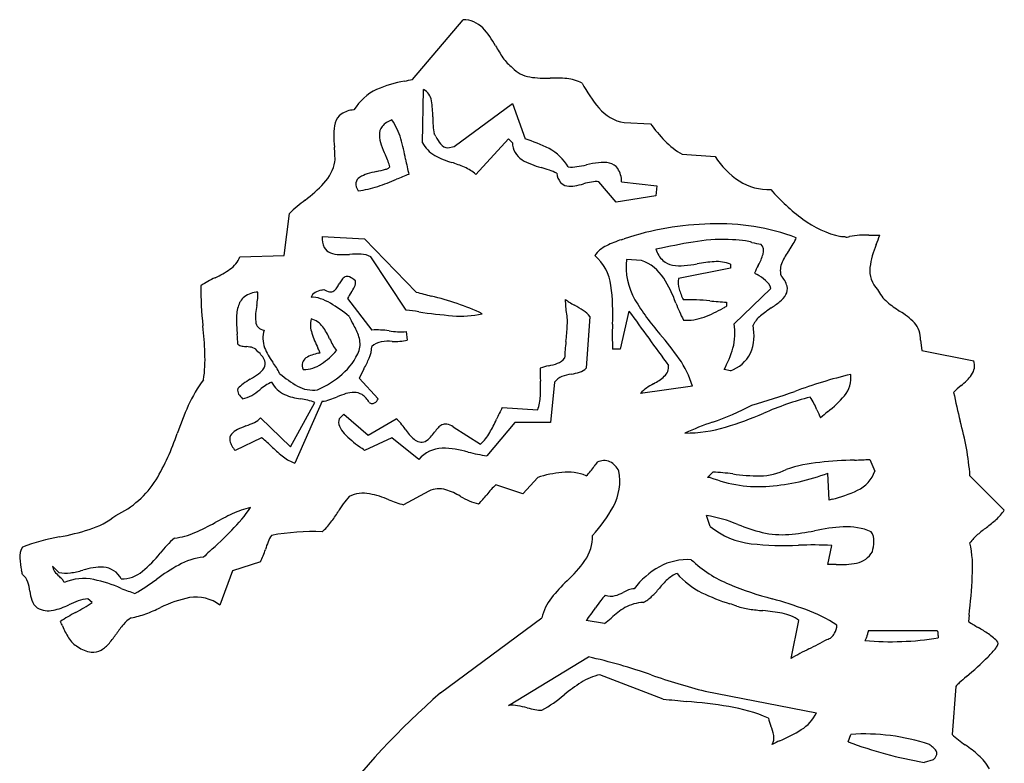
# Model space of a CAD drawing. Extents: x -0.05 to 3.4, y 0.34 to 8.09.
# Tile 2 of 2: x -0.05 to 3.4, y 5.49 to 8.09. Entities that reach past the tile are written whole.
import ezdxf

# ---------------------------------------------------------------- set-up
doc = ezdxf.new("R2010")
doc.units = 0

msp = doc.modelspace()

# ---------------------------------------------------------------- linework, layer by layer
at = {"color": 7, "linetype": 'CONTINUOUS'}
for p, q in [((1.364986, 7.660112), (1.368683, 7.846825)), ((1.475904, 7.647172), (1.679254, 7.796912)), ((1.679254, 7.796912), (1.723622, 7.673053)), ((1.666314, 7.673053), (1.551699, 7.549194)), ((1.679254, 7.660112), (1.666314, 7.673053)), ((1.453721, 7.641626), (1.475904, 7.647172)), ((2.043438, 7.451217), (1.982432, 7.523314)), ((2.061924, 7.523314), (2.185782, 7.508524)), ((2.185782, 7.508524), (2.182085, 7.4734)), ((2.182085, 7.4734), (2.043438, 7.451217)), ((1.013743, 7.331054), (1.161635, 7.32366)), ((1.161635, 7.32366), (1.342801, 7.136947)), ((2.201114, 7.290673), (2.182085, 7.286687)), ((1.307678, 7.074093), (1.183818, 7.260807)), ((2.132172, 7.247865), (2.078561, 7.251564)), ((2.442743, 7.220136), (2.261576, 7.185013)), ((2.442743, 7.234925), (2.442743, 7.220136)), ((2.455685, 7.026029), (2.585089, 7.149888)), ((1.102478, 7.114764), (1.187515, 7.003846)), ((1.868278, 7.072938), (1.865967, 7.111297)), ((2.087804, 7.070396), (2.056378, 6.937294)), ((2.429803, 7.101822), (2.429803, 7.087035)), ((1.951004, 7.05191), (1.938064, 6.870743)), ((1.307678, 6.998299), (1.311375, 6.968721)), ((2.056378, 6.937294), (2.030497, 6.937294)), ((2.442743, 6.861499), (2.42056, 6.865197)), ((0.864003, 6.852257), (0.86556, 6.850996)), ((1.143149, 6.835618), (1.2097, 6.763522)), ((1.827146, 6.820829), (1.812357, 6.680333)), ((2.309642, 6.807889), (2.128475, 6.782008)), ((0.902825, 6.595296), (0.987862, 6.750581)), ((1.013743, 6.754279), (0.917614, 6.537987)), ((1.644131, 6.732094), (1.767989, 6.7247)), ((0.797453, 6.696971), (0.902825, 6.595296)), ((1.0729, 6.693274), (1.089538, 6.709911)), ((1.089538, 6.709911), (1.174575, 6.635965)), ((1.174575, 6.635965), (1.272553, 6.693274)), ((1.472207, 6.665543), (1.568336, 6.604539)), ((1.688497, 6.680333), (1.590519, 6.563868)), ((1.812357, 6.680333), (1.688497, 6.680333)), ((0.80115, 6.626722), (0.708718, 6.582354)), ((1.257764, 6.626722), (1.161635, 6.582354)), ((1.352044, 6.550928), (1.257764, 6.626722)), ((2.930785, 6.550928), (2.949271, 6.510257)), ((2.363253, 6.488074), (2.381739, 6.50656)), ((2.372496, 6.488074), (2.363253, 6.488074)), ((2.78844, 6.408582), (2.784742, 6.502862)), ((2.799029, 6.411443), (2.78844, 6.408582)), ((2.372496, 6.31615), (2.359556, 6.354972)), ((2.784742, 6.183049), (2.797683, 6.249599)), ((0.069087, 6.177501), (0.091271, 6.155318)), ((2.002074, 5.975769), (1.937601, 5.986168)), ((2.655337, 5.85399), (2.683067, 5.987092)), ((2.927087, 5.951968), (3.165563, 5.951968)), ((1.666314, 5.689461), (1.945458, 5.859536)), ((2.207965, 5.711644), (1.986129, 5.796682)), ((2.354008, 5.739374), (2.744072, 5.663581)), ((2.85499, 5.561904), (2.864233, 5.587786)), ((3.139682, 5.552661), (3.142764, 5.550242)), ((3.152622, 5.49905), (3.121196, 5.489807))]:
    msp.add_line(p, q, dxfattribs=at)
for centre, radius, start, end in [((1.338915, 7.797369), 0.057724, 9.626993, 58.955783), ((1.125746, 7.755851), 0.274885, 358.8049, 370.728383), ((1.278361, 7.670301), 0.072299, 106.552007, 139.877615), ((1.065894, 7.609503), 0.23182, 16.129852, 34.139941), ((1.996417, 7.755027), 0.595867, 180.472009, 183.395769), ((1.261752, 7.688012), 0.048269, 143.251045, 181.718254), ((1.56463, 7.728817), 0.163285, 183.189421, 193.196525), ((1.158811, 7.546194), 0.286457, 28.177199, 30.490265), ((1.323864, 7.690322), 0.110423, 181.949695, 200.285687), ((0.597201, 7.47429), 0.719627, 10.247766, 16.104412), ((1.455788, 7.704201), 0.10094, 205.899041, 241.438904), ((1.536483, 7.743799), 0.139828, 206.476895, 219.143538), ((1.457285, 7.678881), 0.037425, 218.6027, 264.536167), ((1.752961, 7.66262), 0.073749, 181.948865, 237.541311), ((1.596444, 7.234262), 0.45685, 62.45177, 73.836464), ((1.631798, 7.799076), 0.436989, 199.662598, 204.663496), ((1.724766, 7.484612), 0.175547, 31.018899, 61.794973), ((0.694254, 7.373522), 0.592623, 21.931332, 24.229045), ((1.118056, 7.543346), 0.136064, 13.484861, 22.248675), ((2.269744, 7.784598), 0.981472, 190.703368, 193.877581), ((1.564005, 7.908718), 0.332318, 241.909704, 253.0253), ((1.309977, 7.108257), 0.507518, 66.586924, 71.979066), ((1.839454, 7.814314), 0.248309, 239.487356, 256.202006), ((2.042386, 7.124277), 0.469808, 97.469428, 102.730777), ((1.997016, 7.48199), 0.109243, 78.001546, 98.264974), ((2.009118, 7.541867), 0.048163, 35.20667, 77.27623), ((1.306197, 7.101102), 0.469374, 102.596494, 106.692248), ((1.131248, 7.893703), 0.342309, 282.24235, 287.745583), ((1.237718, 7.574979), 0.007604, 253.678006, 296.424462), ((1.232652, 7.582937), 0.017014, 299.778503, 316.963831), ((1.265735, 7.550709), 0.029178, 128.639314, 135.042399), ((1.253574, 7.565903), 0.009716, 109.260133, 128.572474), ((1.447641, 7.425836), 0.161386, 49.850862, 66.635496), ((1.601889, 6.963946), 0.634792, 70.971507, 73.683304), ((1.752921, 7.400173), 0.173161, 61.878398, 71.154329), ((1.897982, 7.560669), 0.063916, 186.988517, 218.092012), ((1.885814, 7.691551), 0.116958, 264.798037, 279.415651), ((1.822943, 8.106329), 0.536465, 278.792779, 282.477955), ((1.973038, 7.522612), 0.088888, 0.452486, 31.937923), ((1.171478, 7.516684), 0.040506, 175.267328, 217.749713), ((1.159179, 7.514), 0.028708, 120.880384, 167.882515), ((1.199276, 7.452282), 0.102293, 105.826741, 122.413268), ((0.904024, 8.398781), 0.942261, 288.807613, 293.060076), ((1.747721, 6.399303), 1.227941, 110.538181, 112.737813), ((1.876069, 7.54603), 0.037693, 221.129797, 260.520046), ((2.022558, 7.162395), 0.365893, 100.312009, 104.870318), ((1.972732, 7.441918), 0.081972, 83.203711, 101.021777), ((1.108358, 7.797859), 0.307549, 275.802554, 288.865121), ((1.882659, 7.591108), 0.083245, 261.156668, 280.558891), ((1.837332, 7.857994), 0.353945, 279.855258, 284.952825), ((2.394934, 6.341838), 1.033827, 91.243678, 108.250553), ((2.402819, 6.596952), 0.77906, 69.643451, 92.230744), ((1.086423, 7.32476), 0.072952, 175.050968, 205.834244), ((2.178442, 6.952793), 0.385684, 107.607259, 116.015879), ((1.429022, 9.163404), 1.948592, 288.948855, 289.241063), ((2.62735, 5.365399), 1.971892, 98.727593, 102.483339), ((2.413581, 6.778554), 0.542672, 86.088441, 99.058488), ((2.440788, 6.929275), 0.390811, 81.870559, 88.561263), ((2.471095, 7.157903), 0.160211, 72.831509, 81.038027), ((2.557679, 7.436022), 0.131075, 252.555836, 266.626019), ((2.561513, 7.368444), 0.119591, 328.171, 339.906139), ((1.057301, 7.313116), 0.041724, 208.870612, 248.816157), ((2.05599, 7.201382), 0.108579, 115.48374, 144.455307), ((2.26976, 7.313922), 0.091808, 197.25664, 226.34503), ((2.523129, 7.281069), 0.036073, 342.127649, 401.931908), ((2.83616, 7.144505), 0.233352, 143.430852, 155.496268), ((2.294059, 7.532632), 0.43342, 324.919506, 328.376242), ((1.074799, 7.361468), 0.09314, 249.527592, 269.132997), ((1.084933, 7.678014), 0.409838, 268.386043, 273.440316), ((1.133047, 6.900278), 0.369386, 87.402398, 93.650673), ((1.147482, 7.187494), 0.081824, 63.635856, 88.38517), ((1.864203, 7.14043), 0.161537, 6.754902, 50.181921), ((2.312698, 7.227584), 0.235362, 174.152288, 209.889442), ((2.077004, 7.099736), 0.158069, 33.121762, 69.57292), ((2.253132, 7.30039), 0.07059, 228.528158, 259.611179), ((2.415659, 6.762234), 0.482016, 93.469091, 100.665596), ((2.395463, 7.111503), 0.132168, 69.039596, 93.892198), ((2.384317, 7.321027), 0.180507, 329.917824, 343.578812), ((2.68753, 7.212741), 0.069809, 155.862195, 195.354554), ((2.265672, 7.373865), 0.145125, 259.972683, 276.203515), ((2.222544, 7.812164), 0.585535, 275.764387, 280.221437), ((2.733672, 7.123125), 0.221023, 150.919955, 158.675758), ((1.193747, 7.101208), 0.136718, 144.762185, 151.98708), ((1.106269, 7.163707), 0.029215, 116.677198, 145.887805), ((1.100944, 7.17119), 0.020186, 68.132995, 112.705283), ((1.083004, 7.127036), 0.067845, 45.912663, 67.961473), ((1.096374, 7.171111), 0.034153, 332.674485, 367.837514), ((1.8275, 6.946088), 0.451052, 19.749049, 32.14972), ((2.339006, 7.170257), 0.078824, 169.210184, 197.072774), ((2.832129, 7.685294), 0.569873, 237.719537, 238.733437), ((2.428688, 7.011079), 0.215875, 50.656351, 60.083062), ((2.528285, 7.131294), 0.05977, 18.124936, 51.434389), ((2.557097, 7.133174), 0.087833, 15.837102, 44.061824), ((1.037236, 7.038699), 0.108166, 104.187219, 116.937713), ((0.940042, 7.389574), 0.255961, 286.030481, 288.035782), ((1.04761, 7.185415), 0.04838, 234.170857, 260.212574), ((1.042448, 7.159301), 0.021778, 261.91813, 301.470324), ((1.033254, 7.17205), 0.03747, 303.283741, 326.287892), ((0.937494, 7.238213), 0.15386, 325.584587, 331.763929), ((0.991022, 7.222523), 0.151373, 324.721774, 333.691086), ((1.328656, 7.063922), 0.702485, 356.765861, 367.814005), ((2.496168, 7.214689), 0.242133, 196.20523, 205.822979), ((2.601822, 7.147704), 0.040879, 330.998557, 373.35141), ((0.78567, 7.067476), 0.069376, 130.32821, 165.308571), ((0.790428, 7.054455), 0.082522, 91.540149, 126.9941), ((0.264417, 7.174388), 0.526537, 350.753301, 353.495804), ((0.66697, 7.129358), 0.121477, 353.090361, 363.581676), ((0.998981, 7.112896), 0.024695, 115.798662, 166.975685), ((0.979836, 7.037404), 0.081206, 70.143898, 93.469041), ((0.944012, 6.931574), 0.192925, 59.418319, 70.812844), ((1.238202, 7.047651), 0.15141, 144.721793, 153.688588), ((2.191124, 10.139538), 3.120129, 254.223403, 255.218509), ((1.195927, 6.253158), 0.892024, 64.93128, 77.099769), ((1.92594, 7.179335), 0.090697, 228.604888, 238.583628), ((2.758183, 7.491582), 0.753182, 210.41323, 221.754944), ((2.305556, 6.558461), 0.551436, 83.210365, 92.84207), ((2.469899, 8.081224), 0.980222, 264.194595, 267.655684), ((2.364601, 7.418019), 0.402707, 303.250335, 308.659885), ((2.563679, 7.171325), 0.085718, 307.760811, 329.550962), ((0.87844, 7.042567), 0.165432, 165.112041, 181.314368), ((0.978289, 7.048961), 0.198421, 168.128102, 184.344795), ((0.713868, 6.554839), 0.63438, 51.587074, 58.834636), ((0.865657, 3.751577), 3.35179, 81.665901, 82.421973), ((1.659942, 7.032358), 0.212251, 356.818038, 371.022011), ((2.230604, 7.658392), 0.658413, 237.68812, 239.565317), ((1.598244, 6.57759), 0.593793, 56.341931, 59.783544), ((1.863423, 6.971945), 0.118595, 42.397328, 57.3849), ((15.895059, 16.978606), 16.994497, 215.663562, 216.457678), ((2.855741, 7.328596), 0.646081, 200.863492, 206.633562), ((2.165252, 7.533875), 0.51876, 290.972144, 299.125559), ((3.626243, 4.791481), 2.588636, 117.52848, 117.829856), ((2.793029, 6.76193), 0.380878, 123.032964, 129.973714), ((1.340445, 7.047584), 0.627455, 180.804668, 185.341672), ((1.060207, 7.021586), 0.087852, 166.116033, 199.373878), ((0.954873, 6.969451), 0.075911, 37.396423, 74.685857), ((1.359214, 7.158855), 0.273008, 203.062077, 210.006033), ((1.588479, 8.572457), 1.523038, 261.047939, 265.543706), ((1.500982, 7.36356), 0.31107, 264.309996, 283.553384), ((2.291414, 7.204379), 0.165936, 265.437359, 291.015863), ((2.609621, 6.978928), 0.096763, 129.295294, 154.567062), ((0.812473, 7.035872), 0.032094, 183.47148, 266.284213), ((0.899922, 6.974608), 0.094182, 161.913944, 200.188638), ((0.837202, 6.884649), 0.220936, 23.755949, 36.334852), ((0.935999, 6.910875), 0.217518, 18.72884, 30.822139), ((1.204483, 6.719318), 0.285034, 81.300155, 93.41288), ((1.290705, 7.282822), 0.285029, 261.301063, 273.413788), ((1.051889, 7.060827), 0.820964, 353.199867, 357.189771), ((3.020489, 6.986199), 0.9912, 177.797609, 182.828058), ((2.266623, 6.991514), 0.192187, 344.687404, 370.346029), ((2.363422, 6.98634), 0.162442, 337.037601, 372.133254), ((0.031847, 6.927893), 0.686607, 2.173431, 5.120334), ((1.33092, 7.108539), 0.372162, 198.176862, 206.749124), ((1.454199, 7.170691), 0.459204, 205.40988, 208.472043), ((1.057961, 6.954247), 0.08811, 345.204741, 377.483413), ((1.280758, 7.074404), 0.110029, 272.425145, 286.15647), ((1.377253, 6.283686), 1.081544, 34.955988, 40.77301), ((0.741303, 6.990121), 0.043063, 237.177713, 258.795242), ((0.758149, 7.076363), 0.130936, 258.897347, 266.002038), ((0.744762, 6.856814), 0.089034, 73.138122, 87.258991), ((0.759932, 6.910478), 0.033294, 31.858886, 71.333227), ((1.022275, 7.02834), 0.22771, 202.2538, 216.823707), ((0.102756, 6.513933), 0.992434, 24.428011, 25.490267), ((0.840885, 7.131347), 0.299111, 304.655084, 318.140219), ((1.175791, 7.019522), 0.142403, 208.407637, 218.052611), ((0.931646, 7.022721), 0.230239, 311.198754, 336.725878), ((1.063966, 6.953545), 0.123748, 337.117303, 356.753649), ((1.228846, 6.904322), 0.059079, 98.316109, 134.39381), ((1.247754, 6.764903), 0.199773, 86.795855, 97.898646), ((1.27074, 7.305092), 0.340934, 268.01324, 272.466853), ((2.664139, 6.868173), 0.802755, 173.171442, 177.308664), ((2.059789, 7.05956), 0.409796, 331.686709, 343.147989), ((0.738819, 6.866404), 0.078992, 22.219156, 51.298751), ((0.973648, 6.880233), 0.03093, 123.33983, 161.899267), ((1.002732, 6.837963), 0.082235, 107.816785, 124.08205), ((1.068068, 6.643875), 0.28702, 103.679498, 108.379156), ((0.825224, 7.608381), 0.707601, 284.315918, 284.83112), ((0.847967, 7.04566), 0.358568, 330.331488, 336.97731), ((1.818873, 6.938385), 0.054227, 290.355592, 323.154424), ((1.997451, 6.716378), 0.325327, 16.337271, 35.081049), ((2.407149, 6.973054), 0.117096, 287.696341, 334.675625), ((0.749817, 6.90806), 0.070306, 304.817534, 328.283069), ((0.783409, 6.886212), 0.030259, 330.032977, 379.423883), ((0.613637, 6.727575), 0.279694, 26.473253, 35.971119), ((0.979135, 6.88151), 0.035868, 166.566085, 207.052905), ((0.945905, 6.980497), 0.115307, 270.639535, 304.352087), ((1.479753, 6.686681), 0.368082, 150.456599, 156.132075), ((2.471802, 6.853035), 0.694794, 178.539582, 182.301972), ((1.842386, 6.691459), 0.190755, 100.831414, 109.97143), ((1.770828, 7.066577), 0.191127, 280.768559, 290.491545), ((1.897453, 6.910808), 0.057048, 287.407659, 315.387664), ((2.179873, 6.876334), 0.046723, 312.489209, 364.483075), ((0.96897, 6.482423), 0.406265, 120.680422, 124.827038), ((0.586087, 7.13088), 0.346795, 300.418624, 306.006376), ((1.112743, 7.136182), 0.377399, 229.083075, 240.444221), ((0.875605, 7.082365), 0.312042, 292.91554, 311.72784), ((1.870888, 6.791456), 0.052689, 110.131025, 146.118182), ((1.913752, 6.672683), 0.178959, 98.981667, 109.928517), ((1.851879, 7.053082), 0.206442, 279.460942, 287.663798), ((2.088611, 6.978976), 0.184066, 297.551409, 311.85629), ((3.268924, 5.156963), 1.739329, 103.454355, 110.206198), ((2.769635, 6.835659), 0.095473, 319.72079, 367.76452), ((0.741154, 6.792363), 0.024028, 164.84263, 211.809392), ((0.787791, 6.740943), 0.090586, 124.140257, 140.431744), ((0.627653, 7.00303), 0.266889, 301.369632, 308.737851), ((1.0119, 6.518765), 0.351308, 124.107239, 128.197494), ((0.874094, 6.722579), 0.105278, 111.053544, 124.207942), ((0.922368, 6.866298), 0.097364, 207.840037, 245.126793), ((0.98032, 6.902097), 0.108455, 240.298544, 278.903645), ((1.201518, 6.799353), 0.576627, 357.354908, 362.561969), ((2.203266, 6.719507), 0.097468, 123.862665, 140.11516), ((2.344483, 6.51216), 0.348335, 119.349717, 124.146965), ((0.792707, 6.827359), 0.086323, 213.512486, 227.68952), ((0.721494, 6.849356), 0.086828, 278.680979, 301.285521), ((0.968273, 6.987968), 0.227256, 247.530014, 262.222949), ((0.892037, 6.465674), 0.30059, 71.410251, 81.296803), ((0.999872, 6.877131), 0.123632, 276.441984, 288.927203), ((0.902625, 7.164936), 0.427422, 288.744168, 292.519848), ((1.204544, 6.440749), 0.357183, 107.64036, 112.765415), ((1.125378, 6.691756), 0.09399, 90.021764, 108.019325), ((1.124613, 6.732426), 0.053324, 58.0117, 89.216208), ((1.107389, 6.709511), 0.081922, 30.088007, 56.284458), ((1.183087, 6.773753), 0.028511, 298.653593, 338.971814), ((1.618805, 6.779296), 0.158861, 339.899238, 357.635521), ((1.903901, 8.918483), 2.262242, 285.765055, 289.744878), ((3.012066, 5.672866), 1.133957, 104.826795, 113.515087), ((2.600644, 6.679597), 0.150682, 26.632369, 36.424442), ((2.57113, 6.999666), 0.35296, 306.997182, 320.242721), ((1.188152, 6.759969), 0.013629, 223.537435, 266.591423), ((1.187824, 6.76435), 0.017993, 268.465673, 299.775681), ((2.167774, 6.445433), 0.596973, 151.302088, 155.676892), ((2.108897, 7.497313), 0.859827, 288.382629, 298.451951), ((2.345284, 6.552041), 0.436128, 23.22959, 26.573822), ((3.094787, 6.872351), 0.378951, 203.037081, 207.568128), ((0.74949, 6.737736), 0.062946, 294.689951, 319.638132), ((1.107449, 6.681205), 0.036596, 160.744449, 202.750643), ((1.216186, 6.619164), 0.09311, 38.721462, 52.743696), ((1.13255, 6.911379), 0.538279, 330.304804, 335.868735), ((2.022024, 7.975864), 1.37285, 287.102214, 293.053907), ((3.170262, 6.233972), 0.619369, 128.637516, 131.622915), ((0.742578, 6.598956), 0.062127, 114.583946, 139.323746), ((0.854663, 6.371295), 0.315864, 110.113585, 115.892358), ((0.637758, 6.963779), 0.315077, 290.101218, 295.980767), ((1.152902, 6.700446), 0.085954, 202.861217, 223.476379), ((0.989634, 6.433532), 0.385997, 35.414644, 39.183679), ((1.457364, 6.757929), 0.183299, 213.330191, 228.192474), ((1.561404, 6.532572), 0.191852, 137.813452, 143.604822), ((1.453302, 6.631084), 0.045599, 116.840972, 138.312662), ((1.445237, 6.645053), 0.029507, 81.466716, 115.115127), ((1.439224, 6.613507), 0.061609, 57.631511, 80.290068), ((2.8102, 5.450398), 1.303954, 109.261426, 113.811259), ((2.289025, 7.111948), 0.468617, 269.356376, 286.963256), ((0.717148, 6.622286), 0.027658, 141.642438, 192.530603), ((0.479169, 6.220846), 0.51808, 45.922704, 51.575047), ((1.363025, 6.906784), 0.380438, 224.252719, 235.000626), ((1.360896, 6.64973), 0.038341, 227.85951, 290.350067), ((1.330945, 6.685101), 0.083426, 301.253664, 317.641148), ((1.224926, 6.781213), 0.226526, 317.74543, 323.480457), ((1.453204, 6.728335), 0.169059, 312.923155, 330.358238), ((0.768027, 6.636858), 0.080549, 194.797568, 222.582475), ((1.199965, 6.965252), 0.518108, 225.923558, 231.575672), ((0.640704, 5.91491), 0.84667, 52.028476, 53.458331), ((1.43728, 6.478191), 0.112053, 91.703844, 139.523665), ((1.431086, 6.26305), 0.327157, 73.493763, 89.498823), ((0.953286, 6.651647), 0.119126, 230.78527, 252.575648), ((1.645322, 7.025589), 0.464962, 254.879616, 263.231017), ((2.814621, 5.974007), 0.569642, 95.905574, 107.988588), ((2.927451, 4.841025), 1.708224, 91.667888, 95.759976), ((2.689719, 11.288347), 4.743548, 272.271534, 272.913016), ((2.540108, 6.903859), 0.448298, 248.044565, 275.105859), ((2.331561, 5.60851), 0.89945, 82.368976, 86.80197), ((2.543071, 7.126389), 0.633124, 261.638383, 270.307681), ((2.544286, 6.702266), 0.209004, 270.598997, 296.854937), ((2.521043, 7.205691), 0.75067, 274.504977, 290.565913), ((2.834797, 6.55257), 0.122044, 295.710754, 339.714219), ((2.705244, 6.820246), 0.419423, 282.920799, 295.792839), ((0.327306, 6.6736), 0.523323, 314.87692, 326.229379), ((0.841819, 6.055261), 0.336951, 103.645398, 115.159258), ((1.138212, 5.422942), 1.035288, 115.128976, 118.889076), ((2.259389, 5.810931), 0.553185, 67.74003, 79.567743), ((0.239054, 7.043039), 0.817608, 293.714147, 299.209363), ((2.546061, 6.527285), 0.273318, 230.577836, 263.615522), ((2.731921, 6.991243), 0.71823, 248.521581, 255.65123), ((2.879728, 5.615126), 0.700592, 93.409064, 101.729566), ((2.850897, 6.093929), 0.220923, 67.249828, 93.3291), ((0.472402, 6.510195), 0.23591, 275.771036, 293.872003), ((-0.692264, 7.676022), 1.953116, 312.156087, 315.322738), ((2.621569, 6.569169), 0.281984, 256.120635, 275.366754), ((2.587046, 7.039498), 0.753541, 274.635412, 281.501975), ((2.893054, 6.267237), 0.052903, 355.659341, 395.110101), ((0.806813, 5.930524), 0.464244, 132.008094, 141.107838), ((2.630725, 7.240634), 0.991669, 263.337331, 272.927627), ((2.731827, 4.89269), 1.358506, 87.221388, 92.128365), ((2.795098, 6.269165), 0.150824, 343.929782, 357.745826), ((0.101361, 6.496125), 0.439954, 310.00309, 321.45934), ((0.624018, 5.978101), 0.232313, 96.480209, 119.154199), ((4.410635, 2.10611), 5.600968, 132.612502, 132.90196), ((2.869116, 6.268159), 0.081784, 281.025563, 330.119385), ((0.101353, 6.178621), 0.032286, 181.988721, 219.046243), ((0.243368, 5.9511), 0.222436, 88.86283, 107.845169), ((0.241143, 6.096118), 0.077658, 28.467759, 85.095649), ((0.86056, 5.557044), 0.715262, 119.270559, 126.671288), ((2.330221, 5.931371), 0.279131, 119.132407, 143.344957), ((2.29414, 5.986943), 0.21307, 86.824435, 117.932205), ((2.604234, 6.51462), 0.433775, 226.554625, 247.614828), ((2.800322, 5.583897), 0.599355, 88.724378, 91.489567), ((2.829783, 6.47432), 0.291663, 266.832061, 280.864341), ((0.177269, 6.238158), 0.128759, 218.340973, 228.378271), ((0.115921, 6.246662), 0.094612, 254.898142, 279.477779), ((-0.025697, 6.013595), 0.173943, 42.53228, 47.531804), ((0.072558, 6.530075), 0.381316, 278.892103, 285.615781), ((0.313718, 6.241306), 0.108257, 267.719852, 310.605049), ((2.29374, 6.054948), 0.103767, 111.30886, 133.656908), ((2.462615, 6.327184), 0.271108, 220.359055, 243.69826), ((0.074071, 6.104464), 0.038999, 23.787297, 43.240717), ((0.178041, 5.951287), 0.182188, 78.840827, 112.012052), ((0.108238, 5.63458), 0.506467, 66.549466, 78.027435), ((0.004438, 6.707318), 0.71864, 299.423267, 306.647704), ((2.451083, 5.890279), 0.331523, 133.684296, 140.811426), ((2.931233, 7.317576), 1.30076, 247.766042, 254.766783), ((0.667311, 6.982043), 0.952474, 247.953378, 251.016457), ((2.134185, 5.953444), 0.17823, 136.63408, 144.477559), ((2.025713, 6.135699), 0.063481, 250.588983, 282.560702), ((2.008168, 6.191), 0.121382, 284.96799, 299.258488), ((2.152003, 5.925959), 0.180192, 111.547443, 117.969535), ((2.110199, 6.030787), 0.067337, 93.328043, 111.222192), ((2.088172, 6.152806), 0.114171, 295.719489, 314.601902), ((1.913532, 6.330071), 0.363012, 314.581751, 320.621161), ((2.655022, 6.731309), 0.71868, 244.222869, 252.624395), ((2.930775, 5.368303), 1.166621, 143.819297, 145.382072), ((2.143708, 5.907317), 0.142755, 92.404679, 119.345054), ((1.521885, 3.329044), 2.867471, 70.799426, 71.317608), ((2.545956, 6.283444), 0.259417, 251.799349, 261.983497), ((2.137167, 4.453357), 1.671518, 70.063145, 74.300716), ((1.41479, 6.406195), 0.670638, 321.221562, 325.987883), ((2.230418, 5.773337), 0.3022, 121.227096, 132.753986), ((2.630596, 6.873916), 0.855924, 261.885308, 265.06502), ((2.51563, 5.465638), 0.557063, 78.718467, 85.744624), ((2.595688, 5.862692), 0.152021, 54.915664, 79.033477), ((2.524781, 5.521435), 0.53528, 57.018678, 70.083073), ((1.517998, 6.57613), 0.771209, 308.879561, 311.129379), ((2.749983, 5.974866), 0.066333, 330.329952, 356.186138), ((2.762074, 5.966499), 0.051702, 312.004792, 331.754431), ((2.844266, 5.951662), 0.079804, 341.554081, 349.760141), ((3.042333, 5.914192), 0.12178, 165.373806, 168.977872), ((2.961264, 5.935388), 0.037986, 154.120964, 165.431585), ((3.160048, 5.942689), 0.010795, 9.052264, 59.274887), ((3.242862, 5.929344), 0.072168, 175.708264, 179.36984), ((3.133196, 5.938833), 0.037921, 353.811745, 368.422282), ((2.274032, 6.802178), 1.017026, 295.894598, 299.902373), ((2.77599, 5.950989), 0.030863, 279.424303, 312.075386), ((2.89592, 5.934494), 0.025372, 315.922244, 341.42379), ((3.007154, 6.907652), 0.995163, 264.637369, 279.482763), ((3.187708, 5.929813), 0.017014, 178.906689, 192.651715), ((3.162392, 4.972199), 1.017182, 115.893736, 119.900136), ((1.525766, 3.99094), 1.915148, 70.481361, 77.341284), ((2.024893, 5.606626), 0.193969, 101.527928, 122.766057), ((2.928491, 7.990823), 2.323586, 250.833998, 255.685767), ((2.255054, 5.249063), 0.619205, 122.76818, 129.541089), ((1.559736, 6.080362), 0.46458, 298.691476, 310.401471), ((1.675718, 5.56579), 0.124028, 79.683718, 94.348351), ((2.616082, 9.298559), 3.610058, 263.508832, 264.79362), ((2.132767, 3.794951), 1.914787, 80.8611, 85.335103), ((1.6172, 5.225558), 0.469251, 75.949832, 80.093699), ((1.848352, 6.153091), 0.486651, 256.060704, 259.371482), ((1.779289, 5.779693), 0.106926, 258.839968, 271.86964), ((2.345704, 5.111824), 0.580811, 66.656551, 80.967367), ((2.617493, 5.723736), 0.140146, 301.754971, 334.581194), ((2.739528, 5.682028), 0.167797, 192.715777, 202.751704), ((2.44009, 5.555339), 0.15734, 10.676666, 23.125553), ((2.415539, 6.041508), 0.516655, 292.897975, 302.252157), ((2.911939, 4.864299), 0.725058, 71.693298, 93.772535), ((2.550066, 5.576327), 0.04538, 328.565905, 370.360907), ((3.160639, 4.358055), 1.324424, 114.255114, 115.580236), ((3.365808, 6.920505), 1.451458, 249.394322, 260.297726), ((3.032081, 5.403676), 0.183663, 47.456263, 52.940943), ((3.132787, 5.512368), 0.035498, 25.170603, 48.591459), ((3.149666, 5.520953), 0.01658, 337.207407, 383.129209), ((3.126632, 5.532402), 0.042283, 307.928234, 334.996308)]:
    msp.add_arc(centre, radius, start, end, dxfattribs=at)
at = {"layer": 'out line', "color": 162, "linetype": 'CONTINUOUS'}
for p, q in [((1.329861, 7.88195), (1.507331, 8.090846)), ((2.071167, 7.730361), (2.163599, 7.726664)), ((2.274517, 7.619443), (2.389133, 7.612049)), ((0.880642, 7.264503), (0.899128, 7.412394)), ((0.725356, 7.260807), (0.880642, 7.264503)), ((3.108254, 6.968721), (3.1138, 6.931747)), ((3.1138, 6.931747), (3.294967, 6.896624)), ((1.767989, 6.488074), (1.716228, 6.430767)), ((3.282026, 6.493619), (3.402189, 6.373458)), ((1.716228, 6.430767), (1.621946, 6.462193)), ((1.387169, 6.44001), (1.298435, 6.391944)), ((0.797453, 6.192292), (0.699474, 6.160864)), ((0.699474, 6.160864), (0.655107, 6.040703)), ((0.207736, 6.049946), (0.192946, 6.062886)), ((3.278759, 6.004968), (3.276481, 5.983394)), ((1.427839, 5.733828), (1.782778, 5.996335)), ((3.232114, 5.756012), (3.219174, 5.587786))]:
    msp.add_line(p, q, dxfattribs=at)
for centre, radius, start, end in [((1.507143, 7.994658), 0.096188, 44.369746, 89.887734), ((1.356526, 7.859568), 0.29845, 27.942568, 42.688455), ((2.094196, 8.269871), 0.545742, 209.707283, 214.875403), ((1.785089, 8.054053), 0.168748, 214.76985, 231.157791), ((1.758739, 7.998937), 0.110192, 223.835808, 260.473286), ((1.381622, 7.431581), 0.45112, 100.221043, 113.170757), ((0.928111, 9.589883), 1.754548, 282.289599, 283.236807), ((1.796521, 8.244043), 0.358186, 261.002071, 272.517988), ((1.826298, 7.405047), 0.48136, 84.820078, 91.671528), ((1.856808, 7.739019), 0.145998, 62.918412, 84.911588), ((2.377543, 8.114), 0.51612, 208.338352, 220.084691), ((1.280411, 7.681739), 0.181397, 114.871557, 149.160689), ((1.11674, 7.712786), 0.059955, 127.549081, 163.631254), ((1.126783, 7.69238), 0.082376, 91.475387, 124.435409), ((2.094724, 7.872997), 0.144568, 219.181902, 260.621949), ((1.190076, 7.691651), 0.136275, 163.794643, 181.172761), ((2.571311, 8.015945), 0.499912, 215.356565, 224.297502), ((1.598353, 7.694639), 0.544554, 180.607795, 185.345939), ((2.399227, 7.843014), 0.256001, 223.493887, 240.846711), ((0.666179, 7.603635), 0.392061, 358.527662, 365.895193), ((0.907465, 7.623194), 0.153532, 316.807766, 348.871628), ((2.632174, 7.765727), 0.287551, 212.305644, 236.447936), ((0.642251, 7.873115), 0.517949, 306.914885, 316.732351), ((2.578824, 7.692906), 0.197422, 237.670849, 271.818567), ((3.126704, 7.966309), 0.717586, 220.994394, 233.184823), ((1.348776, 6.944155), 0.649178, 127.526345, 133.839659), ((2.918917, 7.70134), 0.381021, 234.323231, 256.367045), ((2.825039, 7.181123), 0.149986, 82.493826, 88.444603), ((2.850286, 7.364441), 0.035076, 260.724388, 271.711024), ((2.84708, 7.378927), 0.049728, 274.90661, 285.699795), ((2.904374, 7.154605), 0.181814, 92.945741, 103.952499), ((2.914658, 6.892398), 0.444214, 88.243208, 92.532328), ((2.94409, 7.910006), 0.573821, 268.420802, 272.179068), ((2.280542, 7.565155), 0.72247, 338.734182, 341.557576), ((3.227817, 7.183459), 0.298988, 156.408467, 172.39072), ((0.635986, 7.295656), 0.095924, 304.624003, 338.697305), ((0.497892, 7.495312), 0.338684, 294.537313, 304.656958), ((3.02675, 7.213398), 0.095776, 174.216193, 224.565663), ((0.786437, 6.865437), 0.354137, 114.684314, 123.97077), ((1.708884, 7.145108), 1.120416, 179.282865, 186.503868), ((3.07751, 7.202267), 0.131546, 205.232262, 229.449799), ((3.238506, 7.392642), 0.380869, 229.66566, 237.831435), ((2.908787, 6.85711), 0.248071, 44.006027, 59.222244), ((-0.954871, 6.857873), 1.558816, 2.4143, 5.903343), ((3.025437, 6.974042), 0.082988, 356.323451, 401.889453), ((0.099529, 6.902318), 0.50348, 351.749957, 362.415538), ((3.242281, 6.878841), 0.055606, 324.758441, 378.650785), ((0.971745, 6.549483), 0.46751, 143.117379, 156.039222), ((3.1384, 6.958276), 0.18635, 307.06346, 323.24093), ((3.401196, 6.619607), 0.242349, 128.384358, 136.735073), ((5.01007, 7.139425), 1.820053, 191.206487, 194.464335), ((1.841154, 6.163574), 1.418719, 156.056346, 160.325533), ((2.27885, 6.412228), 1.006473, 4.638419, 15.714002), ((-0.279013, 6.9007), 0.826082, 329.356644, 341.693102), ((1.811193, 6.628639), 0.185274, 313.217813, 326.675997), ((2.315576, 6.281769), 0.426927, 142.496812, 144.965706), ((2.000039, 6.490298), 0.056362, 68.143578, 114.255079), ((1.985757, 6.476433), 0.074986, 26.812424, 61.947026), ((1.901528, 6.050134), 0.457847, 96.080855, 106.957733), ((1.873342, 6.33931), 0.167332, 67.245194, 96.973129), ((1.862985, 6.476218), 0.192726, 332.221986, 370.172802), ((0.149656, 6.656319), 0.332817, 295.116587, 327.93877), ((1.74383, 6.316243), 0.19015, 129.865506, 144.317629), ((1.414678, 6.158618), 0.403926, 139.392178, 148.853895), ((1.157715, 6.312789), 0.119551, 79.602416, 114.55994), ((1.112623, 6.095862), 0.341093, 66.819925, 78.72878), ((1.423374, 6.358491), 0.089197, 75.080077, 113.947293), ((1.381243, 6.231738), 0.22267, 58.460154, 73.001757), ((1.692434, 6.760322), 0.390773, 240.113822, 245.163284), ((1.427319, 6.5448), 0.200258, 311.855471, 324.022817), ((1.407202, 6.797548), 0.419934, 247.55686, 254.988725), ((1.581694, 6.521099), 0.127162, 245.17048, 260.607784), ((1.578721, 6.636822), 0.519169, 317.297274, 331.160815), ((0.110295, 6.582158), 0.290242, 287.446583, 308.487242), ((0.557063, 6.687603), 0.603737, 323.771427, 327.984942), ((3.261389, 6.466437), 0.168729, 311.813678, 326.560705), ((0.875648, 6.454572), 0.209022, 311.351173, 323.687173), ((3.711355, 5.824985), 0.613021, 127.321259, 131.035992), ((3.014209, 6.742099), 0.538983, 307.148327, 311.860584), ((0.210669, 5.596099), 0.693419, 99.735851, 110.863336), ((-0.06857, 7.15612), 0.891427, 280.469149, 287.353572), ((0.915104, 6.226602), 0.097941, 143.598159, 158.820309), ((0.983077, 5.494795), 0.803454, 87.812638, 100.527947), ((1.812088, 6.281477), 0.148196, 324.981411, 361.255363), ((3.437521, 6.139421), 0.196062, 131.002606, 142.475316), ((0.019479, 6.209701), 0.065495, 148.365542, 184.477222), ((1.162215, 6.128978), 0.363635, 158.544622, 162.961351), ((2.872817, 6.171134), 0.418503, 355.784675, 372.097597), ((0.589495, 6.299476), 0.233955, 332.732931, 344.137515), ((0.195582, 6.220398), 0.241916, 183.747236, 193.862535), ((1.549875, 6.470977), 0.471706, 312.860927, 324.407477), ((-0.575679, 6.043881), 0.549337, 10.917636, 12.463452), ((-0.070543, 6.10329), 0.056266, 18.601722, 52.492316), ((1.176577, 6.25059), 2.116483, 353.335681, 357.0149), ((-0.175163, 6.070552), 0.16588, 6.498051, 17.791982), ((2.270175, 5.704427), 0.58018, 133.508896, 141.446457), ((0.148709, 6.107541), 0.160098, 186.53363, 198.09824), ((0.04964, 6.076009), 0.056141, 198.918113, 232.515611), ((0.018811, 6.255252), 0.238837, 282.818585, 296.60403), ((0.301571, 5.66523), 0.415497, 110.082753, 115.031422), ((-0.156599, 6.58805), 0.649843, 298.075849, 304.100831), ((0.202707, 5.936305), 0.126957, 94.409644, 110.185709), ((0.625938, 5.678821), 0.395701, 101.194236, 116.913275), ((0.571087, 5.928773), 0.139956, 53.106409, 99.031073), ((1.952959, 5.957066), 0.174653, 141.402746, 167.0066), ((0.055747, 6.10192), 0.081156, 240.249791, 281.409013), ((0.457754, 5.438083), 0.653941, 118.149399, 123.50031), ((0.3056, 6.243605), 0.250317, 278.948207, 291.148692), ((0.094512, 6.79434), 0.840119, 291.024021, 294.794431), ((-0.534717, 5.689719), 0.696477, 23.520705, 24.93933), ((0.376121, 6.079006), 0.294115, 202.243853, 211.382725), ((0.638339, 5.705788), 0.417724, 140.284063, 145.820508), ((0.396293, 5.90822), 0.102192, 120.429742, 140.873937), ((3.606295, 6.476484), 0.593224, 236.222572, 240.117622), ((-0.054967, 6.176572), 0.420316, 320.228105, 325.823186), ((3.037358, 5.484667), 0.550188, 55.82402, 60.205926), ((3.226268, 5.764461), 0.212594, 43.684643, 55.586184), ((0.198032, 5.969768), 0.085195, 211.03528, 241.837237), ((0.185822, 5.974862), 0.10621, 300.496861, 320.763927), ((3.332656, 5.9212), 0.050673, 323.303549, 338.553307), ((3.371193, 5.906769), 0.00955, 334.596925, 384.823478), ((0.219633, 5.981933), 0.106945, 234.692194, 261.672575), ((0.210717, 5.934936), 0.059186, 263.623912, 299.346305), ((3.16416, 6.047471), 0.261232, 314.067642, 323.181344), ((2.250341, 6.985884), 1.571073, 310.433239, 314.210751), ((3.316554, 5.683033), 0.111606, 130.130559, 139.164172), ((4.587519, 4.265726), 2.015267, 130.853484, 131.786942), ((3.45085, 3.44566), 3.054224, 131.480478, 142.221067), ((3.479746, 5.86601), 0.381191, 226.87638, 235.807019), ((2.971511, 5.126763), 0.515919, 48.710427, 55.258011), ((3.193133, 5.379481), 0.179791, 29.272935, 48.635338)]:
    msp.add_arc(centre, radius, start, end, dxfattribs=at)

doc.saveas('drawing.dxf')
